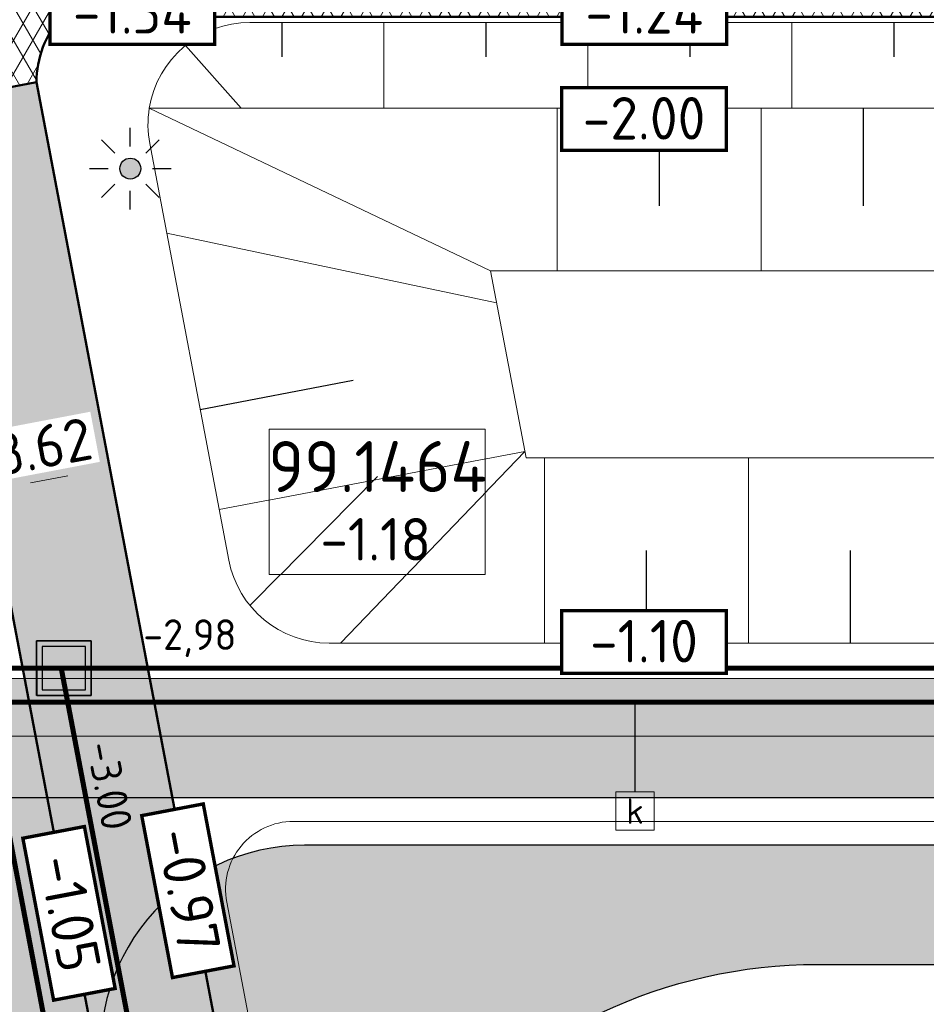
# Model space of a CAD drawing. Header units: metres. Extents: x 240159 to 241664, y 578380 to 583939.
# Tile 23 of 71: x 240404 to 240431, y 583858 to 583887. Entities that reach past the tile are written whole.
import ezdxf
from ezdxf.enums import TextEntityAlignment as Align
from ezdxf.lldxf.tags import DXFTag

# ---------------------------------------------------------------- set-up
doc = ezdxf.new("R2010")
doc.units = ezdxf.units.M
doc.set_wipeout_variables(frame=1)
doc.linetypes.add('RI-HWA_HUISAANSLUITING', pattern=[4.8, 3, -1.8])
for name, color, linetype, lineweight in [('B-WE-RI-PERSLEIDING-G', 210, 'RI-PERS', 18), ('N-AL-HOOGTELABEL-S', 7, 'Continuous', 13), ('N-GV-GR-BOLLEN-A', 92, 'Continuous', 9), ('N-WE-GW-GROND_ONTGRAVEN-A', 7, 'Continuous', 18), ('N-WE-GW-WATERGANG_DEMPEN-A', 152, 'Continuous', 18), ('N-WE-GW-WATERGANG_SLOOT_BODEM-G', 160, 'Continuous', 20), ('N-WE-IE-MEUBILAIR_WEGMEUBILAIR_LICHTMAST_MET_PASTEGEL-S', 7, 'Continuous', 25), ('N-WE-KL-TRACE_WENSTRACE-A', 7, 'Continuous', 25), ('N-WE-RI-BOB-T', 7, 'Continuous', 13), ('N-WE-RI-MATERIAAL_DIAMETER_LENGTE-T', 7, 'Continuous', 13), ('N-WE-VH-KANTVERHARDING-GD', 4, 'Continuous', 50), ('N-WE-VH-VERHARDING_ASFALT_DEKLAAG-A', 252, 'Continuous', 18), ('N-WE-VH-VERKANTING-S', 7, 'Continuous', 25), ('X-XX-AL-REFERENTIE-M', 7, 'Continuous', 18), ('X-XX-GW-TALUDARCERING_KORT-G', 7, 'Continuous', 25), ('X-XX-GW-TALUDARCERING_LANG-G', 1, 'Continuous', 18)]:
    doc.layers.add(name, color=color, linetype=linetype, lineweight=lineweight)
for name, color, linetype, lineweight, true_color in [('N-WE-GW-GROND_ZAND_CUNETZAND-V', 7, 'Continuous', 18, 0xcead63), ('N-WE-RI-HWA_HUISAANSLUITING_PVC_125-G', 150, 'RI-HWA_HUISAANSLUITING', 25, 0x007fff), ('N-WE-RI-HWA_KOLK-S', 150, 'Continuous', 25, 0x007fff), ('N-WE-RI-HWA_PUTNUMMER-S', 150, 'Continuous', 13, 0x007fff), ('N-WE-RI-HWA_TRANSPORTLEIDING_BETON_500-G', 150, 'Continuous', 20, 0x007fff), ('N-WE-RI-VWA_LEIDINGINFO-S', 20, 'Continuous', 13, 0xff3f00), ('N-WE-RI-VWA_RIOOLPUT-S', 20, 'Continuous', 13, 0xff3f00), ('N-WE-RI-VWA_TRANSPORTLEIDING_BETON_500-G', 20, 'Continuous', 20, 0xff3f00), ('N-WE-VH-VERHARDING_ASFALT_WEGCONSTRUCTIE_FIETSPAD-A', 1, 'Continuous', 18, 0xff0000)]:
    doc.layers.add(name, color=color, linetype=linetype, lineweight=lineweight, true_color=true_color)
doc.layers.add('WG-nw-vh-materiaalscheiding', color=7, linetype='Continuous')
doc.styles.add('NLCS-ISO', font='NLCS-ISO.ttf')
doc.styles.add('NLCS-ISO-ANNOTATIEF-T25', font='NLCS-ISO.ttf', dxfattribs={"height": 2.5})
doc.styles.add('NLCS-ISO-M1000-T25', font='NLCS-ISO.ttf', dxfattribs={"height": 2.5})
tags = doc.linetypes.add('RI-PERS', pattern='A,7,-2,["P",Standard,S=1.8,R=0,X=-0.5,Y=-0.9],-2,7,-2,[102,NLCS.SHX,S=1,R=180,X=0,Y=0],-2', length=22).pattern_tags.tags
tags[6] = DXFTag(74, 10)
doc.dimstyles.new('NLCS-ANNOTATIEF-T25-PIJL_L2_H1', dxfattribs={"dimtxt": 2.5, "dimasz": 2.5, "dimexe": 2, "dimexo": 2, "dimgap": 0.7, "dimtad": 1, "dimzin": 0, "dimdsep": 46, "dimtxsty": 'NLCS-ISO-ANNOTATIEF-T25', "dimcen": 0, "dimdle": 2, "dimclrd": 256, "dimclre": 256, "dimclrt": 256, "dimadec": 1, "dimazin": 0, "dimtfac": 1, "dimtdec": 3, "dimtofl": 0, "dimtmove": 0, "dimatfit": 3, "dimfxl": 2, "dimfxlon": 1, "dimtfillclr": 256, "dimtolj": 1, "dimtzin": 0, "dimlwd": -1, "dimlwe": -1, "dimarcsym": 0})
pattern_1 = [(45, (0, 0), (-0.8749916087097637, 0.8749916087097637), [0.3, -0.937425]), (135, (0, 0), (-0.8749916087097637, -0.8749916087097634), [0.3, -0.937425])]

# ---------------------------------------------------------------- blocks, each defined once
blk = doc.blocks.new('SAL-HOOGTELABEL_AANLEG-SO')
blk.add_wipeout([(-4.842599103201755, 1.7988380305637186), (4.851150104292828, 1.7988380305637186), (4.851150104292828, -1.8868584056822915), (-4.842599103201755, -1.8868584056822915)])
at = {"const_width": 0.2}
blk.add_lwpolyline([(-4.842599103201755, 1.798838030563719), (4.851150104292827, 1.798838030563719), (4.851150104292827, -1.886858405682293), (-4.842599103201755, -1.886858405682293)], close=True, dxfattribs=at)
at = {"style": 'NLCS-ISO'}
blk.add_attdef('HOOGTE', text='', height=2, dxfattribs=at).set_placement((0, 0), align=Align.MIDDLE_CENTER)
blk = doc.blocks.new('*U50')
at = {"lineweight": -3}
h = blk.add_hatch(color=256, dxfattribs=at)
h.dxf.hatch_style = 1
h.paths.add_polyline_path([(-2.000083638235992, 1.999916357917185), (-1.999916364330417, -1.999916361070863), (1.999916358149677, -1.999916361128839), (1.99991635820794, 2.000083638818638)])
h.paths.add_polyline_path([(1.599933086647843, 1.60006691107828), (1.600066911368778, -1.599933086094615), (-1.599933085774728, -1.600066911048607), (-1.600066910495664, 1.599933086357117)], flags=16)
at = {"lineweight": -3, "flags": 128}
for points in [[(-2.000083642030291, 2.000083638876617), (1.99991635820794, 2.000083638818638), (1.999916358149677, -1.999916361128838), (-2.000083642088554, -1.99991636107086)], [(2.000083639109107, -1.999916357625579), (1.99991635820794, 2.000083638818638), (-2.000083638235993, 1.999916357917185), (-1.999916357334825, -2.00008363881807)], [(1.600066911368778, -1.599933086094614), (1.599933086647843, 1.60006691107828), (-1.600066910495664, 1.599933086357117), (-1.599933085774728, -1.600066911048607)]]:
    blk.add_lwpolyline(points, close=True, dxfattribs=at)
blk = doc.blocks.new('*U65')
at = {"layer": 'N-WE-RI-BOB-T', "color": 0, "style": 'NLCS-ISO'}
for tag, p in [('BOB_LINKS', (-59.98858607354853, 1.627863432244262)), ('BOB_RECHTS', (59.7272940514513, 1.62786343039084))]:
    blk.add_attdef(tag, text='', height=1.799999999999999, rotation=359.999999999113, dxfattribs=at).set_placement(p, align=Align.MIDDLE_CENTER)
at = {"layer": 'N-WE-RI-MATERIAAL_DIAMETER_LENGTE-T', "color": 0, "style": 'NLCS-ISO'}
blk.add_attdef('RIOOLINFO_001', (-11.78999999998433, 1.012077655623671), '', height=1.799999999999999, rotation=359.999999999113, dxfattribs=at)
blk = doc.blocks.new('SRI-PUTNUMMER-SO')
blk.add_wipeout([(-18.26290233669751, 4.251051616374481), (-5.557298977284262, 4.251051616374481), (-5.557298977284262, -4.288829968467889), (-18.26290233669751, -4.288829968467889)])
blk.add_lwpolyline([(-18.26290233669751, 4.251051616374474), (-5.557298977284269, 4.251051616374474), (-5.557298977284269, -4.28882996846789), (-18.26290233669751, -4.28882996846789)], close=True)
at = {"ltscale": 0.1, "style": 'NLCS-ISO'}
blk.add_attdef('PUTNR', text='', height=3.5, dxfattribs=at).set_placement((-11.88078932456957, 2.058605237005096), align=Align.MIDDLE_CENTER)
blk.add_attdef('PUTHGT_001', (-15.75578932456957, -3.469912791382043), '', height=2.5, dxfattribs=at)
blk = doc.blocks.new('N-SIE-WEG_LICHTMAST_SPOT-SO')
h = blk.add_hatch(color=256)
edge = h.paths.add_edge_path()
edge.add_arc((0, 0), 0.7698654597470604, 0, 360)
for p, q in [((-8.731149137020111e-10, 1.624763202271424), (-2.91038304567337e-10, 3.000000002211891)), ((-2.121320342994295, 2.121320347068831), (-1.148881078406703, 1.148881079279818)), ((1.148881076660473, 1.148881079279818), (2.121320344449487, 2.121320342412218)), ((-3.000000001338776, 4.656612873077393e-09), (-1.624763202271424, 2.328306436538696e-09)), ((1.624763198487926, -1.746229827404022e-09), (2.99999999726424, -1.164153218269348e-09)), ((-2.121320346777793, -2.121320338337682), (-1.148881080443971, -1.148881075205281)), ((1.148881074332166, -1.148881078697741), (2.12132034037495, -2.121320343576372)), ((-3.783497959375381e-09, -2.999999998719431), (-2.91038304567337e-09, -1.624763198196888))]:
    blk.add_line(p, q)
blk.add_circle((0, 0), 0.7698654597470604)
at = {"style": 'NLCS-ISO'}
blk.add_attdef('TYPE', text='', height=1.8, dxfattribs=at).set_placement((-2.91038304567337e-10, 3.000000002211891), align=Align.BOTTOM_CENTER)
blk = doc.blocks.new('N_lichtmast')
blk.add_blockref('N-SIE-WEG_LICHTMAST_SPOT-SO', (0, 0))
blk = doc.blocks.new('SRI-KOLK-SO')
at = {"color": 0, "linetype": 'ByBlock', "lineweight": 18}
blk.add_lwpolyline([(-1.125, -1.125), (1.125, -1.125), (1.125, 1.125), (-1.125, 1.125)], close=True, dxfattribs=at)
at = {"color": 0, "linetype": 'ByBlock', "lineweight": 18, "style": 'NLCS-ISO'}
blk.add_text('k', height=1.5, dxfattribs=at).set_placement((0, 0), align=Align.MIDDLE_CENTER)
blk = doc.blocks.new('*U202')
for points in [[(0, 0.6000000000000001), (0, 0), (-1.810000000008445, -2.679338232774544e-16)], [(0, 0.6000000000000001), (0, 0), (1.809999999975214, 2.679338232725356e-16)]]:
    blk.add_solid(points)
blk = doc.blocks.new('*D251')
at = {"layer": 'Defpoints', "color": 0, "transparency": 16777216}
for p in [(240403.3109205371, 583872.7539616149), (240406.9910685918, 583872.7783211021), (240403.4347067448, 583872.102532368)]:
    blk.add_point(p, dxfattribs=at)
at = {"layer": 'X-XX-AL-REFERENTIE-M', "transparency": 16777216}
for p, q in [((240406.8672823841, 583873.429750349), (240406.6806004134, 583874.4121707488)), ((240403.3109205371, 583872.7539616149), (240403.1242385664, 583873.7363820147)), ((240405.6392568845, 583873.1963978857), (240404.5389460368, 583872.9873140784))]:
    blk.add_line(p, q, dxfattribs=at)
for points in [[(240405.6003648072, 583873.4010688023), (240405.6781489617, 583872.991726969), (240406.8672823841, 583873.429750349)], [(240404.5000539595, 583873.191984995), (240404.5778381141, 583872.7826431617), (240403.3109205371, 583872.7539616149)]]:
    blk.add_solid(points, dxfattribs=at)
at = {"layer": 'X-XX-AL-REFERENTIE-M', "transparency": 16777216, "insert": (240404.9070865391, 583874.0497158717), "char_height": 1.25, "attachment_point": 5, "rotation": 10.75921077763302, "style": 'NLCS-ISO-ANNOTATIEF-T25', "bg_fill": 3, "box_fill_scale": 1.1, "bg_fill_color": 256, "bg_fill_true_color": 13158600, "bg_fill_transparency": 0}
blk.add_mtext('\\A1;3.62', dxfattribs=at)
blk = doc.blocks.new('*U300')
at = {"layer": 'N-WE-RI-BOB-T', "color": 0, "style": 'NLCS-ISO'}
for tag, p in [('BOB_LINKS', (-4.381679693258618, 31.38772069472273)), ('BOB_RECHTS', (7.529391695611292, -30.51597527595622))]:
    blk.add_attdef(tag, text='', height=1.799999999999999, rotation=280.8913414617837, dxfattribs=at).set_placement(p, align=Align.MIDDLE_CENTER)
at = {"layer": 'N-WE-RI-MATERIAAL_DIAMETER_LENGTE-T', "color": 0, "style": 'NLCS-ISO'}
blk.add_attdef('RIOOLINFO_001', (-1.233838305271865, 11.76885908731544), '', height=1.799999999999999, rotation=280.8913414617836, dxfattribs=at)

msp = doc.modelspace()

# ---------------------------------------------------------------- hatches: boundary and pattern name
at = {"layer": 'N-GV-GR-BOLLEN-A'}
h = msp.add_hatch(dxfattribs=at)
h.set_pattern_fill('AGR-BOLLEN', color=256, scale=0.5, pattern_type=2)
h.set_pattern_definition(pattern_1)
edge = h.paths.add_edge_path()
edge.add_arc((240405.7085296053, 583895.812106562), 3.039999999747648, 190.7592107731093, 260.7533052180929)
edge.add_line((240405.2200452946, 583892.8116094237), (240416.6020386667, 583892.8116094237))
edge.add_line((240416.6020386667, 583892.8116094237), (240416.6020386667, 583895.2321065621))
edge.add_line((240416.6020386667, 583895.2321065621), (240421.1020386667, 583895.2321065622))
edge.add_line((240421.1020386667, 583895.2321065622), (240421.1020386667, 583892.8116094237))
edge.add_line((240421.1020386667, 583892.8116094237), (240426.6020386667, 583892.8116094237))
edge.add_line((240426.6020386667, 583892.8116094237), (240426.6020386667, 583895.2321065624))
edge.add_line((240426.6020386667, 583895.2321065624), (240431.1020386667, 583895.2321065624))
edge.add_line((240431.1020386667, 583895.2321065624), (240431.1020386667, 583892.8116094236))
edge.add_line((240431.1020386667, 583892.8116094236), (240435.6020386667, 583892.8116094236))
edge.add_line((240435.6020386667, 583892.8116094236), (240435.6020386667, 583895.2321065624))
edge.add_line((240435.6020386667, 583895.2321065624), (240440.1020386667, 583895.2321065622))
edge.add_line((240440.1020386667, 583895.2321065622), (240440.1020386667, 583892.8116094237))
edge.add_line((240440.1020386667, 583892.8116094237), (240446.6020386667, 583892.8116094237))
edge.add_line((240446.6020386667, 583892.8116094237), (240446.6020386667, 583895.2321065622))
edge.add_line((240446.6020386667, 583895.2321065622), (240451.1020386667, 583895.2321065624))
edge.add_line((240451.1020386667, 583895.2321065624), (240451.1020386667, 583892.8116094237))
edge.add_line((240451.1020386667, 583892.8116094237), (240455.6020386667, 583892.8116094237))
edge.add_line((240455.6020386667, 583892.8116094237), (240455.6020386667, 583895.2321065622))
edge.add_line((240455.6020386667, 583895.2321065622), (240460.1020386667, 583895.2321065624))
edge.add_line((240460.1020386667, 583895.2321065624), (240460.1020386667, 583892.8116094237))
edge.add_line((240460.1020386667, 583892.8116094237), (240466.6020386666, 583892.8116094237))
edge.add_line((240466.6020386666, 583892.8116094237), (240466.6020386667, 583895.2321065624))
edge.add_line((240466.6020386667, 583895.2321065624), (240471.1020386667, 583895.2321065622))
edge.add_line((240471.1020386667, 583895.2321065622), (240471.1020386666, 583892.8116094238))
edge.add_line((240471.1020386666, 583892.8116094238), (240475.6020386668, 583892.8116094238))
edge.add_line((240475.6020386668, 583892.8116094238), (240475.6020386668, 583895.2321065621))
edge.add_line((240475.6020386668, 583895.2321065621), (240480.1020386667, 583895.232106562))
edge.add_line((240480.1020386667, 583895.232106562), (240480.1020386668, 583892.8116094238))
edge.add_line((240480.1020386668, 583892.8116094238), (240487.477083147, 583892.8116094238))
edge.add_arc((240486.3520386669, 583900.7321065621), 7.99999999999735, 278.0843356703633, 360)
edge.add_line((240494.3520386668, 583900.7321065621), (240494.3520386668, 583929.7492993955))
edge.add_line((240494.3520386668, 583929.7492993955), (240239.0993022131, 583929.7492993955))
edge.add_line((240239.0993022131, 583929.7492993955), (240210.3029927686, 583892.8116094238))
edge.add_line((240210.3029927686, 583892.8116094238), (240203.5570060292, 583884.5695619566))
edge.add_line((240203.5570060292, 583884.5695619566), (240190.1160297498, 583869.2285623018))
edge.add_line((240190.1160297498, 583869.2285623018), (240196.7636499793, 583869.2285623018))
edge.add_line((240196.7636499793, 583869.2285623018), (240210.8126136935, 583884.2285623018))
edge.add_line((240210.8126136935, 583884.2285623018), (240242.0339554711, 583885.2285623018))
edge.add_line((240242.0339554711, 583885.2285623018), (240242.0339554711, 583892.8116094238))
edge.add_line((240242.0339554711, 583892.8116094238), (240244.6839554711, 583892.8116094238))
edge.add_line((240244.6839554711, 583892.8116094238), (240244.6839554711, 583895.2321065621))
edge.add_line((240244.6839554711, 583895.2321065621), (240250.3839554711, 583895.2321065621))
edge.add_line((240250.3839554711, 583895.2321065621), (240250.3839554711, 583892.8116094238))
edge.add_line((240250.3839554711, 583892.8116094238), (240300.033955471, 583892.8116094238))
edge.add_line((240300.033955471, 583892.8116094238), (240300.033955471, 583895.2321065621))
edge.add_line((240300.033955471, 583895.2321065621), (240304.2339554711, 583895.2321065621))
edge.add_line((240304.2339554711, 583895.2321065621), (240304.2339554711, 583892.8116094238))
edge.add_line((240304.2339554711, 583892.8116094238), (240308.8839554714, 583892.8116094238))
edge.add_line((240308.8839554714, 583892.8116094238), (240308.8839554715, 583895.2321065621))
edge.add_line((240308.8839554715, 583895.2321065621), (240313.3839554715, 583895.2321065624))
edge.add_line((240313.3839554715, 583895.2321065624), (240313.3839554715, 583892.811609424))
edge.add_line((240313.3839554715, 583892.811609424), (240319.883955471, 583892.8116094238))
edge.add_line((240319.883955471, 583892.8116094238), (240319.8839554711, 583895.2321065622))
edge.add_line((240319.8839554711, 583895.2321065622), (240324.383955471, 583895.2321065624))
edge.add_line((240324.383955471, 583895.2321065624), (240324.3839554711, 583892.8116094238))
edge.add_line((240324.3839554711, 583892.8116094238), (240339.883955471, 583892.8116094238))
edge.add_line((240339.883955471, 583892.8116094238), (240339.8839554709, 583895.2321065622))
edge.add_line((240339.8839554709, 583895.2321065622), (240344.383955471, 583895.2321065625))
edge.add_line((240344.383955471, 583895.2321065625), (240344.383955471, 583892.811609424))
edge.add_line((240344.383955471, 583892.811609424), (240348.883955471, 583892.8116094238))
edge.add_line((240348.883955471, 583892.8116094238), (240348.8839554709, 583895.2321065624))
edge.add_line((240348.8839554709, 583895.2321065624), (240353.3839554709, 583895.2321065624))
edge.add_line((240353.3839554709, 583895.2321065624), (240353.383955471, 583892.8116094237))
edge.add_line((240353.383955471, 583892.8116094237), (240359.8839554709, 583892.8116094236))
edge.add_line((240359.8839554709, 583892.8116094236), (240359.883955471, 583895.2321065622))
edge.add_line((240359.883955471, 583895.2321065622), (240364.3839554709, 583895.2321065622))
edge.add_line((240364.3839554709, 583895.2321065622), (240364.383955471, 583892.8116094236))
edge.add_line((240364.383955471, 583892.8116094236), (240368.883955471, 583892.8116094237))
edge.add_line((240368.883955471, 583892.8116094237), (240368.883955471, 583895.2321065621))
edge.add_line((240368.883955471, 583895.2321065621), (240373.383955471, 583895.2321065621))
edge.add_line((240373.383955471, 583895.2321065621), (240373.383955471, 583892.8116094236))
edge.add_line((240373.383955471, 583892.8116094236), (240396.4057422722, 583892.8116094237))
edge.add_arc((240395.9222304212, 583895.7397534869), 2.967795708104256, 279.3763963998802, 370.5070737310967)
edge.add_line((240398.8402633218, 583896.2809515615), (240398.5609389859, 583897.7509056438))
edge.add_line((240398.5609389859, 583897.7509056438), (240402.1173008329, 583898.426694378))
edge.add_line((240402.1173008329, 583898.426694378), (240402.7219715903, 583895.2445933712))
h = msp.add_hatch(dxfattribs=at)
h.set_pattern_fill('AGR-BOLLEN', color=256, scale=0.5, pattern_type=2)
h.set_pattern_definition(pattern_1)
h.paths.add_polyline_path([(240405.0246066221, 583863.7356286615), (240338.633955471, 583863.7338065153), (240338.6339554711, 583835.0978574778), (240341.1339554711, 583834.1821065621), (240397.1209025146, 583834.1821065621), (240398.2602972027, 583828.1821065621), (240341.1339554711, 583828.1821065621), (240338.6339554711, 583827.2663556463), (240338.6339554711, 583798.5821065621), (240394.4271506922, 583798.5821065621), (240394.4271506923, 583797.0421065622, -0.1418124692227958), (240411.8188139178, 583792.0081605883, 0.3109712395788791), (240415.1507736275, 583792.139809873, 0.1902833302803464), (240416.2836807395, 583793.9783239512, 0.09124316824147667), (240416.2208129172, 583804.815201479)])
at = {"layer": 'N-WE-GW-GROND_ZAND_CUNETZAND-V', "transparency": 33554534}
h = msp.add_hatch(color=256, dxfattribs=at)
h.dxf.hatch_style = 1
h.paths.add_polyline_path([(240340.6639554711, 583867.2338622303), (240470.2161917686, 583867.2338622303), (240470.2161917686, 583863.7338622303), (240340.6639554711, 583863.7338622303)])
at = {"layer": 'N-WE-KL-TRACE_WENSTRACE-A', "transparency": 33554559}
h = msp.add_hatch(dxfattribs=at)
h.set_pattern_fill('AKL-TRACE', color=256, scale=0.5, pattern_type=2)
h.set_pattern_definition([(45, (0, 0), (-0.5303300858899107, 0.5303300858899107), [0.5]), (135, (0, 0), (-0.5303300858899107, -0.5303300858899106), [0.5])])
h.paths.add_polyline_path([(240220.4339554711, 583863.7305624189), (240470.0504112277, 583863.7374133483), (240462.3821373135, 583892.9321065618), (240478.3776329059, 583892.9321065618), (240478.3776329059, 583894.7321065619), (240242.9339554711, 583894.7321065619), (240242.9339554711, 583892.9321065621), (240460.5210816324, 583892.9321065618), (240467.7166092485, 583865.5372555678), (240220.4338523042, 583865.5169707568)])
at = {"layer": 'N-WE-VH-VERHARDING_ASFALT_DEKLAAG-A'}
h = msp.add_hatch(dxfattribs=at)
h.set_pattern_fill('AVH-ASFALT', color=256, scale=0.5, pattern_type=2)
h.set_pattern_definition([(59.99999999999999, (0, 0), (-0.4330127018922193, 0.2500000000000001), []), (120, (0, 0), (-0.4330127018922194, -0.2499999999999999), [])])
edge = h.paths.add_edge_path()
edge.add_line((240486.3520386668, 583892.7721065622), (240405.7085296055, 583892.7721065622))
edge.add_arc((240405.7085296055, 583895.8121065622), 3.040000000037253, 190.7592107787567, 269.99999999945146, ccw=False)
edge.add_line((240402.7219715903, 583895.244593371), (240402.117300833, 583898.4266943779))
edge.add_line((240402.117300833, 583898.4266943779), (240398.560938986, 583897.7509056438))
edge.add_line((240398.560938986, 583897.7509056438), (240398.8353871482, 583896.3066125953))
edge.add_arc((240395.9222304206, 583895.7397534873), 2.96779570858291, -89.42628027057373, 11.011347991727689, ccw=False)
edge.add_line((240395.9519473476, 583892.7721065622), (240244.9939554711, 583892.7721065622))
edge.add_line((240244.9939554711, 583892.7721065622), (240244.9939554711, 583887.6921065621))
edge.add_line((240244.9939554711, 583887.6921065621), (240317.5539554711, 583887.6921065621))
edge.add_arc((240317.5539554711, 583875.652106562), 12.04000000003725, 0, 90, ccw=False)
edge.add_line((240329.5939554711, 583875.652106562), (240329.5939554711, 583865.4821065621))
edge.add_line((240329.5939554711, 583865.4821065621), (240329.5939554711, 583799.9821065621))
edge.add_arc((240326.6339554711, 583799.9821065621), 2.959999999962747, -83.33574492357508, 0, ccw=False)
edge.add_line((240326.9774667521, 583797.0421065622), (240325.9751846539, 583797.0421065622))
edge.add_line((240325.9751846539, 583797.0421065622), (240325.9751846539, 583794.4221065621))
edge.add_arc((240325.9773343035, 583791.4353718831), 2.986735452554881, -13.421607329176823, 90.04123761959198, ccw=False)
edge.add_line((240328.8824972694, 583790.7421065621), (240329.1339554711, 583792.7321065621))
edge.add_line((240329.1339554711, 583792.7321065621), (240335.1339554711, 583792.7321065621))
edge.add_arc((240343.1339554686, 583792.7321065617), 7.999999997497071, 179.9999999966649, 201.1720655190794)
edge.add_line((240335.6739554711, 583789.8427467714), (240335.6739554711, 583792.8618309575))
edge.add_arc((240338.2447597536, 583791.5247998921), 2.897703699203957, 89.05152292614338, 152.5218345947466, ccw=False)
edge.add_line((240338.2927262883, 583794.4221065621), (240338.2927262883, 583797.0421065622))
edge.add_line((240338.2927262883, 583797.0421065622), (240337.2904441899, 583797.0421065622))
edge.add_arc((240337.6339554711, 583799.9821065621), 2.959999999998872, 228.5350192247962, 263.33574491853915, ccw=False)
edge.add_line((240335.6739554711, 583797.7639992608), (240335.6739554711, 583878.652106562))
edge.add_arc((240343.7139554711, 583878.652106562), 8.040000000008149, 90, 180, ccw=False)
edge.add_line((240343.7139554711, 583886.6921065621), (240400.2335413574, 583886.6921065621))
edge.add_arc((240398.0421947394, 583884.7321065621), 2.939999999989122, 10.759210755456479, 41.81031489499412, ccw=False)
edge.add_line((240400.9305107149, 583885.280951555), (240401.1569230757, 583884.0894485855))
edge.add_line((240401.1569230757, 583884.0894485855), (240404.7123704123, 583884.7650635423))
edge.add_arc((240407.7121893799, 583884.7321065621), 3.000000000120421, 139.2066050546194, 179.3705553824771, ccw=False)
edge.add_line((240405.440978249, 583886.6921065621), (240455.9345118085, 583886.6921065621))
edge.add_arc((240455.9345118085, 583874.652106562), 12.04000000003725, 14.716872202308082, 90, ccw=False)
edge.add_line((240467.5795153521, 583877.7107815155), (240471.8532682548, 583861.4397267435))
edge.add_line((240471.8532682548, 583861.4397267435), (240477.7338016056, 583862.9843067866))
edge.add_line((240477.7338016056, 583862.9843067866), (240472.9041634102, 583881.3717310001))
edge.add_arc((240477.7788160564, 583882.652106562), 5.040000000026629, 90, 194.7168722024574, ccw=False)
edge.add_line((240477.7788160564, 583887.6921065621), (240486.3520386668, 583887.6921065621))
edge.add_line((240486.3520386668, 583887.6921065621), (240486.3520386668, 583892.7721065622))
h = msp.add_hatch(dxfattribs=at)
h.set_pattern_fill('AVH-ASFALT_5', color=256, scale=0.5, pattern_type=2)
h.set_pattern_definition([(59.99999999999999, (240444.612449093, 583853.8878892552), (-0.8660254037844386, 0.5000000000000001), [0.57735, -0.57735]), (59.99999999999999, (240445.189799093, 583853.8878892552), (-0.8660254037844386, 0.5000000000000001), [0.57735, -0.57735]), (120, (240444.612449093, 583853.8878892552), (-0.8660254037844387, -0.4999999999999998), [0.5773499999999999, -0.5773499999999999]), (120, (240445.189799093, 583853.8878892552), (-0.8660254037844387, -0.4999999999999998), [0.5773499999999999, -0.5773499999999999])])
h.paths.add_polyline_path([(240471.619806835, 583862.3285623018), (240412.6005545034, 583862.3285623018, 0.1528197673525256), (240409.1801590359, 583861.2581560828), (240412.7719424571, 583842.3562702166, -0.4433102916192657), (240427.6995127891, 583858.8285623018), (240472.5391163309, 583858.8285623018)])
h.paths.add_polyline_path([(240509.5998031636, 583861.4785050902), (240509.4502476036, 583862.5023078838, -0.1377680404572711), (240503.7367572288, 583864.1591862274), (240491.636318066, 583862.3915724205, -0.03627903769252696), (240490.7690515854, 583862.3285623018), (240477.9060393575, 583862.3285623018), (240478.8253488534, 583858.8285623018), (240491.0233395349, 583858.8285623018, 0.03627903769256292), (240491.8906060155, 583858.8915724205)])
h.paths.add_polyline_path([(240416.2208129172, 583804.815201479), (240416.1158626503, 583805.367505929, -0.1767690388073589), (240413.5553077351, 583795.4065785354), (240411.4008857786, 583792.2678208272, -0.003777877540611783), (240411.8188139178, 583792.0081605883, 0.3109712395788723), (240415.1507736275, 583792.139809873, 0.1902833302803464), (240416.2836807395, 583793.9783239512, 0.09124316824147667)])
h.paths.add_polyline_path([(240412.286727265, 583787.373655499), (240412.7507096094, 583788.0496271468, 0.06439195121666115), (240412.2063940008, 583788.5715670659, 0.02302530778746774), (240409.9159231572, 583790.1043923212), (240408.1914752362, 583787.5920598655, -0.2854687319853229), (240400.4553945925, 583784.2010224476, -0.0994641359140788), (240409.5085208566, 583780.3224603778, 0.3022248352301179), (240410.1349224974, 583780.4584594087, 0.008391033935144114), (240410.751565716, 583781.2518404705, 0.003280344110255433), (240410.9853418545, 583781.567561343, -0.1928583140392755)])
at = {"layer": 'N-WE-VH-VERHARDING_ASFALT_WEGCONSTRUCTIE_FIETSPAD-A'}
h = msp.add_hatch(dxfattribs=at)
h.set_pattern_fill('AVH-ASFALT_LAAG2-D', color=256, scale=10, pattern_type=2)
h.set_pattern_definition([(45, (239382.4912602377, 582842.6402525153), (-0.7071067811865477, 0.7071067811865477), []), (45, (239383.0912602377, 582842.6402525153), (-0.7071067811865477, 0.7071067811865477), [0.5, -0.25])])
h.paths.add_polyline_path([(240418.9092650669, 583789.4418970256, 0.03180692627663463), (240419.8910033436, 583793.5928275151, -0.3072056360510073), (240422.1766239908, 583795.9747969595), (240424.4919205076, 583796.4681124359), (240423.8416154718, 583799.520214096, -0.1275705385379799), (240422.3658153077, 583799.5548014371, -0.3112555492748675), (240420.2414083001, 583802.1283068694, 0.02530356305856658), (240419.7771747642, 583805.4909902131), (240404.7132849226, 583884.7652373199), (240401.1569230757, 583884.0894485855), (240416.2208129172, 583804.815201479, -0.09124316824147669), (240416.2836807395, 583793.9783239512, -0.1902833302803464), (240415.1507736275, 583792.139809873, -0.3109712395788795), (240411.8188139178, 583792.0081605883, 0.1418124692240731), (240394.4271506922, 583797.0421065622), (240338.2927262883, 583797.0421065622), (240338.2927262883, 583794.4221065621), (240394.4271506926, 583794.4221065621, -0.1603047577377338), (240412.2063940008, 583788.5715670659, -0.3758809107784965), (240413.0361278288, 583784.78834929, -0.03519919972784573), (240410.751565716, 583781.2518404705, -0.007480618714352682), (240410.2031081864, 583780.5435301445, -0.354489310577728), (240409.5085208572, 583780.3224603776, -0.04419683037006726), (240412.9066655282, 583777.5099665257, -0.3435739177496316), (240412.9845219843, 583778.2255005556, 0.006657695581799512), (240413.5344241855, 583778.929977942, 0.02612859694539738), (240415.5055296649, 583781.8283462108, -0.5377205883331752), (240418.7398677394, 583781.9548106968, -0.1092717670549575), (240423.8408174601, 583770.0713647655), (240426.4147589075, 583770.5604715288, 0.1231558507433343), (240419.787062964, 583784.9033809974, -0.2483695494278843)])

# ---------------------------------------------------------------- linework, layer by layer
at = {"layer": 'B-WE-RI-PERSLEIDING-G', "flags": 128}
msp.add_lwpolyline([(240724.3690523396, 583904.9258795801), (240711.008, 583883.392), (240642.448, 583883.712), (240496.2901275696, 583844.6109937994, -0.4051965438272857), (240490.2100051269, 583848.0004130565), (240486.7578813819, 583859.4728272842, 0.3309755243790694), (240481.9699461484, 583863.032106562), (240412.2767960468, 583863.032106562, 0.4703469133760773), (240410.3119552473, 583860.6587426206), (240420.7595951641, 583805.6776721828, -0.02530356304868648), (240421.2376616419, 583802.2147896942), (240422.8379885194, 583794.8724098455, -0.1209199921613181), (240422.8131354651, 583793.9193144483, -0.06488674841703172), (240419.8658240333, 583786.876385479, 0.05020051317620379), (240416.3606662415, 583781.3099434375, -0.1240640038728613), (240413.7984034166, 583778.304840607)], format="xyb", dxfattribs=at)
at = {"layer": 'N-WE-GW-GROND_ONTGRAVEN-A'}
msp.add_lwpolyline([(240340.6639554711, 583867.2338622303), (240470.2161917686, 583867.2338622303), (240470.2161917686, 583863.7338622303), (240340.6639554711, 583863.7338622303)], close=True, dxfattribs=at)
at = {"layer": 'N-WE-GW-WATERGANG_SLOOT_BODEM-G'}
for q in [(240462.3747334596, 583884.002106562), (240418.0729449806, 583879.2221065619)]:
    msp.add_line((240408.0344480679, 583884.0021065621), q, dxfattribs=at)
msp.add_lwpolyline([(240462.3747334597, 583884.002106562, 0.1665106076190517), (240455.0174513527, 583886.522106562), (240410.9957991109, 583886.5221065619, 0.3678941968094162), (240408.034448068, 583884.0021065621, 0.3678941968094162)], format="xyb", dxfattribs=at)
at = {"layer": 'N-WE-KL-TRACE_WENSTRACE-A', "transparency": 33554559, "flags": 128}
msp.add_lwpolyline([(240220.4339554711, 583863.7305624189), (240470.0504112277, 583863.7374133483), (240462.3821373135, 583892.9321065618), (240478.3776329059, 583892.9321065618), (240478.3776329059, 583894.7321065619), (240242.9339554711, 583894.7321065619), (240242.9339554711, 583892.9321065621), (240460.5210816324, 583892.9321065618), (240467.7166092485, 583865.5372555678), (240220.4338523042, 583865.5169707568)], close=True, dxfattribs=at)
msp.add_lwpolyline([(240336.8339554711, 583892.932106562), (240460.5210816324, 583892.9321065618), (240467.7166092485, 583865.5372555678), (240336.8339554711, 583865.5284068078), (240336.8339554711, 583892.932106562)], dxfattribs=at)
at = {"layer": 'N-WE-RI-HWA_HUISAANSLUITING_PVC_125-G'}
msp.add_line((240422.3237377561, 583866.5374922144), (240422.3238795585, 583863.8968949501), dxfattribs=at)
at = {"layer": 'N-WE-RI-HWA_TRANSPORTLEIDING_BETON_500-G', "const_width": 0.15, "flags": 128}
for points in [[(240471.5861852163, 583866.5401655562), (240248.9720913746, 583866.5281830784)], [(240417.0179714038, 583793.6838056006), (240403.1742878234, 583866.5366745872)]]:
    msp.add_lwpolyline(points, dxfattribs=at)
at = {"layer": 'N-WE-RI-VWA_TRANSPORTLEIDING_BETON_500-G', "const_width": 0.15, "flags": 128}
msp.add_lwpolyline([(240474.1840804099, 583867.5402208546), (240246.5339554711, 583867.5280521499)], dxfattribs=at)
at = {"layer": 'N-WE-VH-KANTVERHARDING-GD'}
msp.add_lwpolyline([(240337.9492198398, 583794.4221065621), (240338.2927262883, 583794.4221065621), (240338.2927262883, 583797.0421065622), (240337.2904441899, 583797.0421065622, -0.1530247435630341), (240335.6739554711, 583797.7639992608), (240335.6739554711, 583878.652106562, -0.414213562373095), (240343.7139554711, 583886.6921065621), (240400.2335413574, 583886.6921065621, -0.1363211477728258), (240400.9305107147, 583885.280951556), (240401.1569230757, 583884.0894485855), (240404.7123704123, 583884.7650635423, -0.1770646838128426), (240405.440978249, 583886.6921065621), (240455.9345118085, 583886.6921065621, -0.3408325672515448), (240467.5795153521, 583877.7107815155), (240479.0679490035, 583833.9719558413, 0.4277222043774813), (240498.0987716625, 583823.4368129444), (240573.1259543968, 583846.8723916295, -0.07583446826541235)], format="xyb", dxfattribs=at)
at = {"layer": 'N-WE-VH-KANTVERHARDING-GD', "flags": 128}
for points in [[(240404.7132849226, 583884.7652373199), (240419.7771747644, 583805.4909902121, -0.0253035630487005), (240420.2414083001, 583802.1283068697, 0.3112555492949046), (240422.3658153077, 583799.5548014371, 0.1275705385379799)], [(240401.1569230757, 583884.0894485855), (240416.2208129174, 583804.8152014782, -0.09124316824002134), (240416.2836807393, 583793.9783239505, -0.1902833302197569), (240415.1507736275, 583792.139809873, -0.3109712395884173), (240411.8188139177, 583792.0081605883, 0.1418124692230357), (240394.4271506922, 583797.0421065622), (240337.6339554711, 583797.0421065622), (240326.6339554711, 583797.0421065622), (240268.3018035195, 583797.0421065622, 0.03752268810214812), (240252.9733627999, 583795.8901560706, 0.000165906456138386), (240252.9060691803, 583795.8799613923, 0.000165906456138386)]]:
    msp.add_lwpolyline(points, format="xyb", dxfattribs=at)
at = {"layer": 'WG-nw-vh-materiaalscheiding', "ltscale": 2.5}
msp.add_lwpolyline([(240413.1814530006, 583777.2340198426, 0.0001247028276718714), (240413.1727206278, 583777.2429222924, -0.3586779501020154), (240412.2867272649, 583787.3736554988), (240417.2659227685, 583794.6278000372, 0.1999315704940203), (240419.635213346, 583805.9166649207), (240412.9632067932, 583841.0283327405, -0.4703469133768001), (240427.6995127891, 583858.8285623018), (240491.0233395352, 583858.8285623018, 0.03627903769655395), (240491.8906060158, 583858.8915724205), (240509.5998031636, 583861.4785050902), (240509.0938977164, 583864.9417491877), (240491.6363180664, 583862.3915724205, -0.03627903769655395), (240490.7690515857, 583862.3285623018), (240412.6005545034, 583862.3285623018, 0.4703469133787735), (240406.7060321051, 583855.2084704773), (240415.9245983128, 583806.6954434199, -0.1999315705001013), (240413.5553077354, 583795.4065785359), (240408.1914752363, 583787.5920598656, -0.3116525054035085), (240399.7004121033, 583784.3470893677, -0.1561412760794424)], format="xyb", close=True, dxfattribs=at)
at = {"layer": 'X-XX-GW-TALUDARCERING_KORT-G'}
for p, q in [((240411.9372993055, 583886.5221065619), (240411.9372993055, 583885.514106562)), ((240417.9372993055, 583886.5221065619), (240417.9372993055, 583885.514106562)), ((240423.9372993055, 583886.5221065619), (240423.9372993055, 583885.514106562)), ((240429.9372993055, 583886.5221065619), (240429.9372993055, 583885.514106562)), ((240423.0344480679, 583884.0021065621), (240423.0344480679, 583881.134106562)), ((240429.0344480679, 583884.0021065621), (240429.0344480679, 583881.134106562)), ((240409.5335140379, 583875.1473218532), (240414.0280873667, 583876.0013918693)), ((240422.6599100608, 583868.272106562), (240422.6599100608, 583870.9971065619)), ((240428.6599100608, 583868.272106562), (240428.6599100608, 583870.9971065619))]:
    msp.add_line(p, q, dxfattribs=at)
at = {"layer": 'X-XX-GW-TALUDARCERING_LANG-G'}
for p, q in [((240414.9372993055, 583886.5221065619), (240414.9372993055, 583884.0021065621)), ((240420.9372993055, 583886.5221065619), (240420.9372993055, 583884.0021065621)), ((240426.9372993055, 583886.5221065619), (240426.9372993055, 583884.0021065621)), ((240409.0950710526, 583885.8431478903), (240410.7413950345, 583884.0021065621)), ((240420.0344480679, 583884.0021065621), (240420.0344480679, 583879.2221065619)), ((240426.0344480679, 583884.0021065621), (240426.0344480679, 583879.2221065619)), ((240408.548818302, 583880.3293175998), (240418.2513413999, 583878.2832891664)), ((240419.6599100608, 583868.272106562), (240419.6599100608, 583873.7221065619)), ((240425.6599100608, 583868.272106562), (240425.6599100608, 583873.7221065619))]:
    msp.add_line(p, q, dxfattribs=at)

# ---------------------------------------------------------------- block references
at = {"layer": 'N-WE-IE-MEUBILAIR_WEGMEUBILAIR_LICHTMAST_MET_PASTEGEL-S', "xscale": 0.4, "yscale": 0.4, "zscale": 0.4}
msp.add_blockref('N_lichtmast', (240407.4758593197, 583882.226109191), dxfattribs=at)
at = {"layer": 'N-WE-RI-HWA_KOLK-S', "xscale": 0.5, "yscale": 0.5, "zscale": 0.5}
msp.add_blockref('SRI-KOLK-SO', (240422.3238795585, 583863.3343949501), dxfattribs=at)
at = {"layer": 'N-WE-RI-VWA_RIOOLPUT-S', "xscale": 0.4, "yscale": 0.4, "zscale": 0.4}
msp.add_blockref('*U50', (240405.5206491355, 583867.5365925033), dxfattribs=at)
at = {"layer": 'N-WE-VH-VERKANTING-S', "rotation": 10.75921077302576}
msp.add_blockref('*U202', (240403.5623170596, 583881.1266122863), dxfattribs=at)

# ---------------------------------------------------------------- next in the draw order: block references
at = {"layer": 'N-AL-HOOGTELABEL-S'}
ref = msp.add_blockref('SAL-HOOGTELABEL_AANLEG-SO', (240407.5339079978, 583886.8207372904), dxfattribs=dict(at, xscale=0.5, yscale=0.5, zscale=0.5))
ref.add_attrib('HOOGTE', '-1.34', dxfattribs={"layer": '0', "height": 1.25, "style": 'NLCS-ISO-M1000-T25'}).set_placement((240407.5339079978, 583886.8207372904), align=Align.MIDDLE_CENTER)
ref = msp.add_blockref('SAL-HOOGTELABEL_AANLEG-SO', (240422.5962408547, 583886.8207372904), dxfattribs=dict(at, xscale=0.5, yscale=0.5, zscale=0.5))
ref.add_attrib('HOOGTE', '-1.24', dxfattribs={"layer": '0', "height": 1.25, "style": 'NLCS-ISO-M1000-T25'}).set_placement((240422.5962408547, 583886.8207372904), align=Align.MIDDLE_CENTER)
ref = msp.add_blockref('SAL-HOOGTELABEL_AANLEG-SO', (240409.1907422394, 583860.9989341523), dxfattribs=dict(at, xscale=0.5, yscale=0.5, zscale=0.5, rotation=280.7592107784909))
ref.add_attrib('HOOGTE', '-0.97', dxfattribs={"layer": '0', "height": 1.25, "rotation": 280.7592113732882, "style": 'NLCS-ISO-M1000-T25'}).set_placement((240409.1907422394, 583860.9989341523), align=Align.MIDDLE_CENTER)
ref = msp.add_blockref('SAL-HOOGTELABEL_AANLEG-SO', (240405.693325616, 583860.3343463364), dxfattribs=dict(at, xscale=0.5, yscale=0.5, zscale=0.5, rotation=280.7592107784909))
ref.add_attrib('HOOGTE', '-1.05', dxfattribs={"layer": '0', "height": 1.25, "rotation": 280.7592113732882, "style": 'NLCS-ISO-M1000-T25'}).set_placement((240405.693325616, 583860.3343463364), align=Align.MIDDLE_CENTER)
at = {"layer": 'N-WE-RI-HWA_PUTNUMMER-S'}
ref = msp.add_blockref('SRI-PUTNUMMER-SO', (240420.6944387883, 583872.4367615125), dxfattribs=dict(at, xscale=0.5, yscale=0.5, zscale=0.5))
ref.add_attrib('PUTNR', '99.1464', dxfattribs={"layer": '0', "ltscale": 0.1, "height": 1.5, "style": 'NLCS-ISO'}).set_placement((240414.754044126, 583873.4660641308), align=Align.MIDDLE_CENTER)
ref.add_attrib('PUTHGT_001', '-1.18', (240413.066544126, 583870.7018051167), dxfattribs={"layer": '0', "ltscale": 0.1, "height": 1.25, "style": 'NLCS-ISO'})

# ---------------------------------------------------------------- next in the draw order: dimensions: what is measured, and where the dimension line sits
at = {"layer": 'X-XX-AL-REFERENTIE-M'}
dim = msp.add_aligned_dim(p1=(240406.9910685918, 583872.7783211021), p2=(240403.4347067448, 583872.102532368), distance=-0.6630860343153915, dimstyle='NLCS-ANNOTATIEF-T25-PIJL_L2_H1', override={"dimtfill": 1}, dxfattribs=at)
dim.commit()
dim.dimension.update_dxf_attribs({"geometry": '*D251', "text_midpoint": (240404.9070865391, 583874.0497158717)})

# ---------------------------------------------------------------- next in the draw order: hatches: boundary and pattern name
at = {"layer": 'N-WE-GW-WATERGANG_DEMPEN-A'}
h = msp.add_hatch(dxfattribs=at)
h.set_pattern_fill('AGW-WATERGANG_WATER-SO', color=256, scale=0.25, pattern_type=2)
h.set_pattern_definition([(0, (240431.3742682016, 583856.8285623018), (0, 4), [0.5, -3.5]), (0, (240433.3742682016, 583855.8285623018), (0, 4), [0.5, -3.5]), (135, (240432.8742682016, 583856.0785623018), (-4.000000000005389, -4.000000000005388), [0.70710428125, -4.94974746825]), (135, (240436.8742682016, 583856.0785623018), (-4.000000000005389, -4.000000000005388), [0.70710428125, -4.94974746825]), (45, (240434.3742682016, 583856.0785623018), (-4.000000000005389, 4.000000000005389), [0.70710428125, -4.94974746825]), (45, (240438.3742682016, 583856.0785623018), (-4.000000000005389, 4.000000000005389), [0.70710428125, -4.94974746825]), (153.43494882, (240432.3742682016, 583856.5785623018), (-4.000000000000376, 2.039959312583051e-10), [0.55901699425, -8.3852549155]), (153.43494882, (240433.3742682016, 583855.8285623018), (-4.000000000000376, 2.039959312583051e-10), [0.55901699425, -8.3852549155]), (26.56505118, (240433.8742682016, 583855.8285623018), (-2.039950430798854e-10, 4.000000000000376), [0.55901699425, -8.3852549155]), (26.56505118, (240434.8742682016, 583856.5785623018), (-2.039950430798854e-10, 4.000000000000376), [0.55901699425, -8.3852549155]), (26.56505118, (240437.8742682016, 583855.8285623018), (-2.039950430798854e-10, 4.000000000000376), [0.55901699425, -8.3852549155]), (26.56505118, (240438.8742682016, 583856.5785623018), (-2.039950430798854e-10, 4.000000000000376), [0.55901699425, -8.3852549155]), (0, (240431.3742682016, 583858.8285623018), (0, 4), [0.5, -3.5]), (0, (240433.3742682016, 583857.8285623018), (0, 4), [0.5, -3.5]), (135, (240432.8742682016, 583858.0785623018), (-4.000000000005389, -4.000000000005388), [0.70710428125, -4.94974746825]), (135, (240436.8742682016, 583858.0785623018), (-4.000000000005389, -4.000000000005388), [0.70710428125, -4.94974746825]), (45, (240434.3742682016, 583858.0785623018), (-4.000000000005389, 4.000000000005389), [0.70710428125, -4.94974746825]), (45, (240438.3742682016, 583858.0785623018), (-4.000000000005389, 4.000000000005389), [0.70710428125, -4.94974746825]), (153.43494882, (240432.3742682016, 583858.5785623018), (-4.000000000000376, 2.039959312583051e-10), [0.55901699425, -8.3852549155]), (153.43494882, (240433.3742682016, 583857.8285623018), (-4.000000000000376, 2.039959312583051e-10), [0.55901699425, -8.3852549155]), (26.56505118, (240433.8742682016, 583857.8285623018), (-2.039950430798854e-10, 4.000000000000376), [0.55901699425, -8.3852549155]), (26.56505118, (240434.8742682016, 583858.5785623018), (-2.039950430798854e-10, 4.000000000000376), [0.55901699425, -8.3852549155]), (26.56505118, (240437.8742682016, 583857.8285623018), (-2.039950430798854e-10, 4.000000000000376), [0.55901699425, -8.3852549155]), (26.56505118, (240438.8742682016, 583858.5785623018), (-2.039950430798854e-10, 4.000000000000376), [0.55901699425, -8.3852549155])])
edge = h.paths.add_edge_path()
edge.add_line((240400.5742809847, 583868.7285623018), (240400.8456999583, 583869.9785623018))
edge.add_line((240400.8456999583, 583869.9785623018), (240401.3546470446, 583869.9785623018))
edge.add_line((240401.3546470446, 583869.9785623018), (240402.1011222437, 583868.7285623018))
edge.add_line((240402.1011222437, 583868.7285623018), (240404.7411913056, 583854.8351065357))
edge.add_line((240404.7411913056, 583854.8351065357), (240413.9597575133, 583806.3220794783))
edge.add_arc((240401.1882923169, 583803.8952138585), 13.00000000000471, -34.46543922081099, 10.759210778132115, ccw=False)
edge.add_line((240411.9063723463, 583796.538396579), (240406.5425398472, 583788.7238779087))
edge.add_arc((240401.5960124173, 583792.1191017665), 5.999639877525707, 310.79930949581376, 325.53486743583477, ccw=False)
edge.add_arc((240395.3297595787, 583759.7321058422), 29.6500001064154, 69.90622156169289, 73.51877310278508)
edge.add_arc((240401.5957336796, 583792.119332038), 4.500000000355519, 298.4790116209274, 325.5345607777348)
edge.add_line((240405.3058383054, 583789.572741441), (240410.6696708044, 583797.3872601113))
edge.add_arc((240401.1882923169, 583803.8952138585), 11.49999999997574, 325.5345607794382, 370.7592107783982)
edge.add_line((240412.4861269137, 583806.0420565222), (240400.5742809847, 583868.7285623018))

# ---------------------------------------------------------------- next in the draw order: linework, layer by layer
at = {"layer": 'N-WE-GW-WATERGANG_SLOOT_BODEM-G'}
msp.add_lwpolyline([(240408.034448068, 583884.0021065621, 0.0873396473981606), (240408.0485379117, 583882.9620606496), (240410.3763134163, 583870.7120606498, 0.3602232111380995), (240413.3235746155, 583868.272106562), (240463.8797946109, 583868.272106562, 0.4916105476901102), (240467.7485665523, 583873.2882776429), (240466.6237671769, 583877.5706198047, 0.164960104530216), (240462.3747334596, 583884.002106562)], format="xyb", dxfattribs=at)
msp.add_lwpolyline([(240456.833013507, 583879.222106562), (240458.2776427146, 583873.7221065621), (240419.1180686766, 583873.7221065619), (240418.0729449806, 583879.2221065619)], close=True, dxfattribs=at)
at = {"layer": 'N-WE-RI-VWA_TRANSPORTLEIDING_BETON_500-G', "const_width": 0.15, "flags": 128}
msp.add_lwpolyline([(240405.443467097, 583867.5365857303), (240419.1499954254, 583795.5821065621)], dxfattribs=at)
at = {"layer": 'X-XX-GW-TALUDARCERING_KORT-G'}
msp.add_line((240410.9963521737, 583869.3789516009), (240414.7487222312, 583873.1739589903), dxfattribs=at)
at = {"layer": 'X-XX-GW-TALUDARCERING_LANG-G'}
for p in [(240410.0935599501, 583872.200060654), (240413.6599100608, 583868.272106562)]:
    msp.add_line(p, (240419.0827066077, 583873.9082006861), dxfattribs=at)

# ---------------------------------------------------------------- next in the draw order: block references
at = {"layer": 'N-WE-RI-VWA_LEIDINGINFO-S'}
ref = msp.add_blockref('*U300', (240409.0691520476, 583848.3079207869), dxfattribs=dict(at, xscale=0.5, yscale=0.5, zscale=0.5))
ref.add_attrib('BOB_LINKS_001', '-3.00', (240406.172836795, 583865.2866272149), dxfattribs={"layer": 'N-WE-RI-BOB-T', "color": 0, "height": 0.8999999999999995, "rotation": 280.8913414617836, "style": 'NLCS-ISO'})

# ---------------------------------------------------------------- next in the draw order: block references
at = {"layer": 'N-AL-HOOGTELABEL-S'}
ref = msp.add_blockref('SAL-HOOGTELABEL_AANLEG-SO', (240422.5895284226, 583883.7067029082), dxfattribs=dict(at, xscale=0.5, yscale=0.5, zscale=0.5))
ref.add_attrib('HOOGTE', '-2.00', dxfattribs={"layer": '0', "height": 1.25, "style": 'NLCS-ISO-M1000-T25'}).set_placement((240422.5895284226, 583883.7067029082), align=Align.MIDDLE_CENTER)
ref = msp.add_blockref('SAL-HOOGTELABEL_AANLEG-SO', (240422.5895284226, 583868.3317642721), dxfattribs=dict(at, xscale=0.5, yscale=0.5, zscale=0.5))
ref.add_attrib('HOOGTE', '-1.10', dxfattribs={"layer": '0', "height": 1.25, "style": 'NLCS-ISO-M1000-T25'}).set_placement((240422.5895284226, 583868.3317642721), align=Align.MIDDLE_CENTER)

# ---------------------------------------------------------------- next in the draw order: block references
at = {"layer": 'N-WE-RI-VWA_LEIDINGINFO-S'}
ref = msp.add_blockref('*U65', (240439.2678814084, 583867.620195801), dxfattribs=dict(at, xscale=0.5, yscale=0.5, zscale=0.5))
ref.add_attrib('BOB_LINKS_001', '-2,98', (240407.8560883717, 583868.0741275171), dxfattribs={"layer": 'N-WE-RI-BOB-T', "color": 0, "height": 0.8999999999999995, "rotation": 359.999999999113, "style": 'NLCS-ISO'})

doc.saveas('drawing.dxf')
